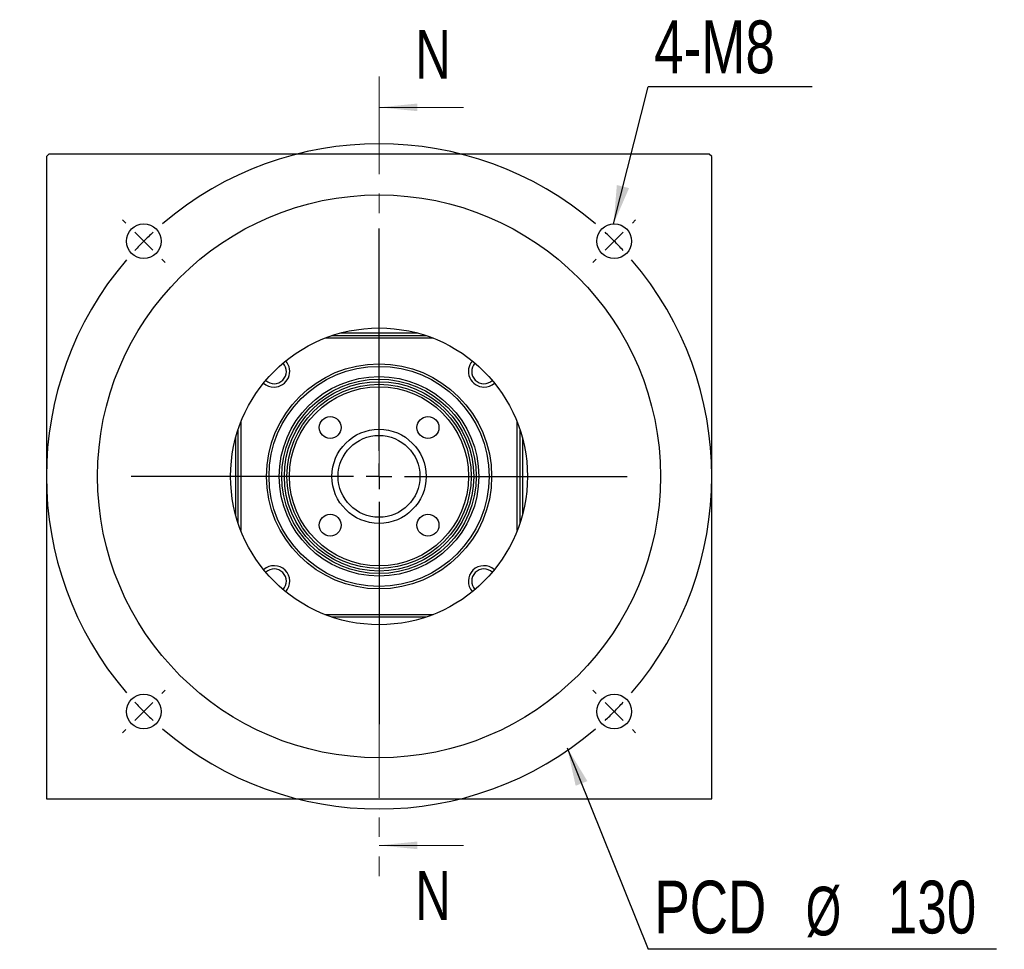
# Model space of a CAD drawing. Header units: millimetres. Extents: x 37 to 281, y 11 to 200.
# Tile 1 of 6: x 43 to 107, y 23 to 84. Entities that reach past the tile are written whole.
import ezdxf

# ---------------------------------------------------------------- set-up
doc = ezdxf.new("R2010")
doc.units = ezdxf.units.MM
doc.linetypes.add('CENTER', pattern=[10.16, 6.35, -1.27, 1.27, -1.27])
doc.layers.add('FORMAT', color=7, linetype='Continuous')
doc.styles.add('SLDTEXTSTYLE1', font='TXT', dxfattribs={"width": 0.75})
doc.styles.add('SLDTEXTSTYLE3', font='TXT', dxfattribs={"width": 0.7})
doc.dimstyles.new('SLDDIMSTYLE1', dxfattribs={"dimtxt": 0.18, "dimasz": 2.5, "dimexe": 0, "dimexo": 0.0625, "dimgap": 0, "dimtad": 0, "dimtih": 1, "dimtoh": 1, "dimdec": 0, "dimrnd": 1e-09, "dimzin": 0, "dimdsep": 46, "dimtxsty": 'Standard', "dimsah": 1, "dimcen": 0.09, "dimadec": 0, "dimazin": 0, "dimtfac": 2.5, "dimtdec": 0, "dimtofl": 0, "dimtmove": 0, "dimatfit": 3, "dimfxl": 0, "dimfrac": 2, "dimtolj": 1, "dimtzin": 0, "dimarcsym": 0})

# ---------------------------------------------------------------- blocks, each defined once
blk = doc.blocks.new('SW_NOTE_0')
at = {"layer": 'FORMAT', "color": 0}
blk.add_line((22.701, 0), (0, 0), dxfattribs=at)
at = {"layer": 'FORMAT', "color": 0, "attachment_point": 1}
for s, insert, char_height, style in [('PCD', (0.416, 4.472), 3.4396, 'SLDTEXTSTYLE1'), ('130', (15.621, 4.472), 3.4396, 'SLDTEXTSTYLE1'), ('%%c', (10.27, 4.079), 3.175, 'SLDTEXTSTYLE3')]:
    blk.add_mtext(s, dxfattribs=dict(at, insert=insert, char_height=char_height, style=style))
blk = doc.blocks.new('SW_NOTE_1')
at = {"layer": 'FORMAT', "color": 0}
blk.add_line((10.694, 0), (0, 0), dxfattribs=at)
at = {"layer": 'FORMAT', "color": 0, "insert": (0.404, 4.322), "char_height": 3.4396, "attachment_point": 1, "style": 'SLDTEXTSTYLE1'}
blk.add_mtext('4-M8', dxfattribs=at)
blk = doc.blocks.new('SW_CENTERMARKSYMBOL_0')
at = {"layer": 'FORMAT', "color": 0}
for p, q in [((-31.82, 1.179), (-32.032, 1.391)), ((1.179, 1.179), (1.391, 1.391)), ((-15.321, -13.654), (-15.321, 0.833)), ((-30.641, 0), (-31.231, 0.589)), ((0, 0), (-0.589, -0.589)), ((0, 0), (0.589, 0.589)), ((-30.641, 0), (-30.052, -0.589)), ((-29.463, -1.179), (-29.251, -1.391)), ((-1.179, -1.179), (-1.391, -1.391)), ((-15.321, -15.321), (-15.321, -14.487)), ((-16.987, -15.321), (-31.475, -15.321)), ((-15.321, -15.321), (-16.154, -15.321)), ((-15.321, -15.321), (-15.321, -16.154)), ((-15.321, -15.321), (-14.487, -15.321)), ((-13.654, -15.321), (0.833, -15.321)), ((-15.321, -16.987), (-15.321, -31.475)), ((-29.463, -29.463), (-29.251, -29.251)), ((-1.179, -29.463), (-1.391, -29.251)), ((-30.641, -30.641), (-30.052, -30.052)), ((0, -30.641), (-0.589, -30.052)), ((-30.641, -30.641), (-31.231, -31.231)), ((0, -30.641), (0.589, -31.231)), ((-31.82, -31.82), (-32.032, -32.032)), ((1.179, -31.82), (1.391, -32.032))]:
    blk.add_line(p, q, dxfattribs=at)
for start, end in [(49.40737, 130.59263), (132.79632, 135), (45, 47.20368), (42.79632, 45), (135, 137.20368), (139.40737, 220.59263), (319.40737, 40.59263), (222.79632, 225), (315, 317.20368), (225, 227.20368), (312.79632, 315), (229.40737, 310.59263)]:
    blk.add_arc((-15.321, -15.321), 21.667, start, end, dxfattribs=at)

msp = doc.modelspace()

# ---------------------------------------------------------------- linework, layer by layer
at = {"color": 7, "linetype": 'CENTER', "lineweight": 18}
msp.add_line((66.6983, 80.0922), (66.6983, 28.0122), dxfattribs=at)
at = {"color": 7, "linetype": 'Continuous', "lineweight": 18}
for p, q in [((72.1983, 78.0922), (66.6983, 78.0922)), ((72.1983, 30.0122), (66.6983, 30.0122))]:
    msp.add_line(p, q, dxfattribs=at)
at = {"color": 7, "linetype": 'Continuous', "lineweight": 25}
for p, q in [((45.1983, 75.0522), (45.0316, 74.8855)), ((88.1983, 75.0522), (45.1983, 75.0522)), ((88.365, 74.8855), (88.1983, 75.0522)), ((45.0316, 74.8855), (45.0316, 33.0522)), ((88.365, 33.0522), (88.365, 74.8855)), ((70.226, 63.0522), (63.1706, 63.0522)), ((63.6296, 63.2188), (69.767, 63.2188)), ((69.2149, 63.3855), (64.1817, 63.3855)), ((57.5316, 50.9835), (57.5316, 57.1208)), ((57.6983, 57.5798), (57.6983, 50.5245)), ((75.6983, 50.5245), (75.6983, 57.5798)), ((75.865, 57.1208), (75.865, 50.9835)), ((57.365, 51.5356), (57.365, 56.5688)), ((76.0316, 56.5688), (76.0316, 51.5356)), ((63.1706, 45.0522), (70.226, 45.0522)), ((69.767, 44.8855), (63.6296, 44.8855)), ((45.0316, 33.0522), (88.365, 33.0522))]:
    msp.add_line(p, q, dxfattribs=at)
for centre, radius in [((66.6983, 54.0522), 18.3333), ((51.3777, 69.3728), 1.1333), ((82.019, 69.3728), 1.1333), ((66.6983, 54.0522), 9.6667), ((66.6983, 54.0522), 7.3333), ((66.6983, 54.0522), 7.1667), ((66.6983, 54.0522), 6.5), ((66.6983, 54.0522), 6.3333), ((66.6983, 54.0522), 6.1667), ((66.6983, 54.0522), 6), ((66.6983, 54.0522), 5.8333), ((63.5163, 57.2342), 0.7167), ((69.8803, 57.2342), 0.7167), ((66.6983, 54.0522), 3.0667), ((66.6983, 54.0522), 2.6667), ((63.5163, 50.8702), 0.7167), ((69.8803, 50.8702), 0.7167), ((51.3777, 38.7315), 1.1333), ((82.019, 38.7315), 1.1333)]:
    msp.add_circle(centre, radius, dxfattribs=at)
for centre, radius, start, end in [((59.8629, 60.8875), 1.0167, 270, 41.985642), ((73.5337, 60.8875), 1.0167, 138.014358, 270), ((59.8629, 60.8875), 0.8, 227.371537, 42.628463), ((73.5337, 60.8875), 0.8, 137.371537, 312.628463), ((59.8629, 60.8875), 1.0167, 228.014358, 270), ((73.5337, 60.8875), 1.0167, 270, 311.985642), ((59.8629, 47.2168), 1.0167, 318.014358, 131.985642), ((73.5337, 47.2168), 1.0167, 48.014358, 221.985642), ((59.8629, 47.2168), 0.8, 317.371537, 132.628463), ((73.5337, 47.2168), 0.8, 47.371537, 222.628463)]:
    msp.add_arc(centre, radius, start, end, dxfattribs=at)
at = {"color": 7, "linetype": 'Continuous', "lineweight": 18}
for points in [[(66.6983, 78.0922), (69.1983, 77.8422), (69.1983, 78.3422)], [(66.6983, 30.0122), (69.1983, 29.7622), (69.1983, 30.2622)]]:
    msp.add_solid(points, dxfattribs=at)

# ---------------------------------------------------------------- block references
at = {"layer": 'FORMAT', "color": 7}
for name, p in [('SW_NOTE_1', (84.2187, 79.4292)), ('SW_CENTERMARKSYMBOL_0', (82.019, 69.3728)), ('SW_NOTE_0', (84.2187, 23.2397))]:
    msp.add_blockref(name, p, dxfattribs=at)

# ---------------------------------------------------------------- texts
at = {"color": 7, "linetype": 'Continuous', "char_height": 3.175, "attachment_point": 1, "style": 'SLDTEXTSTYLE1'}
for insert in [(69.0675, 83.1322), (69.0675, 28.3339)]:
    msp.add_mtext('N', dxfattribs=dict(at, insert=insert))

# ---------------------------------------------------------------- leaders
at = {"layer": 'FORMAT', "color": 7}
for points in [[(81.9766, 70.5054), (84.2187, 79.4292)], [(78.9566, 36.3658), (84.2187, 23.2397)]]:
    msp.add_leader(points, dimstyle='SLDDIMSTYLE1', dxfattribs=at)

doc.saveas('drawing.dxf')
